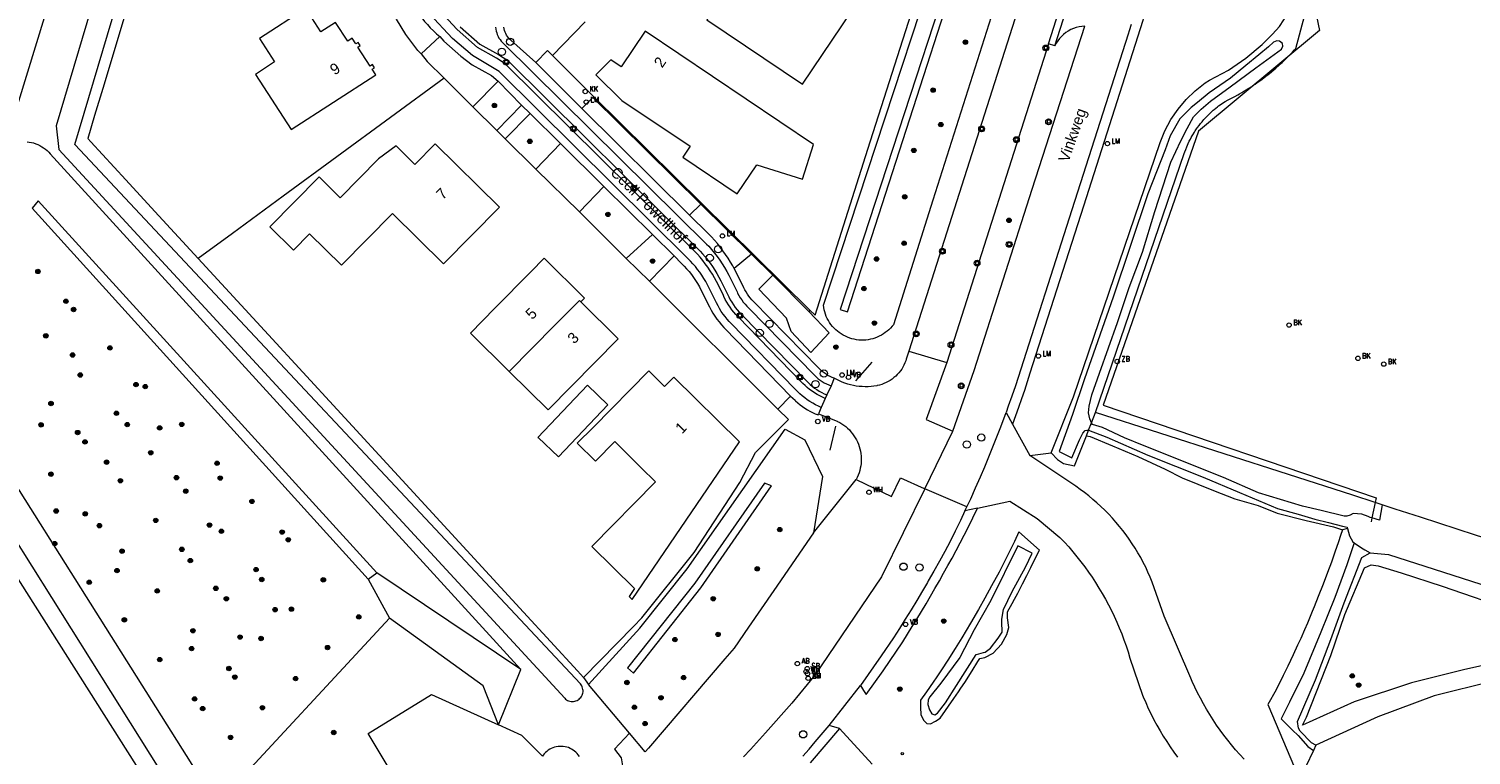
# Model space of a CAD drawing. Header units: metres. Extents: x 138165 to 154469, y 480134 to 494189.
# Tile 235 of 256: x 147400 to 147564, y 485400 to 485482. Entities that reach past the tile are written whole.
import ezdxf

# ---------------------------------------------------------------- set-up
doc = ezdxf.new("R2010")
doc.units = ezdxf.units.M
doc.header["$LTSCALE"] = 0.001
doc.header["$MEASUREMENT"] = 0
for name, color, linetype, lineweight in [('Level 5', 7, 'Continuous', 0), ('TOP-L-terrein schutting raster hek leuning', 7, 'Continuous', 0), ('TOP-L-topo objecten punt', 7, 'Continuous', 0), ('TOP-L-topo objecten vlak', 7, 'Continuous', 0), ('TOP-T-topo huisnummering naamgeving', 7, 'Continuous', 0)]:
    doc.layers.add(name, color=color, linetype=linetype, lineweight=lineweight)
doc.styles.add('Style-INTL_ISO', font='INTL_ISO.shx')
doc.styles.add('Style-STANDARD', font='STANDARD.shx')

# ---------------------------------------------------------------- blocks, each defined once
blk = doc.blocks.new('24')
at = {"layer": 'TOP-L-topo objecten punt', "color": 7, "linetype": 'Continuous', "lineweight": 0}
for radius in [0.025, 0.0182, 0.0115, 0.005]:
    blk.add_circle((0, 0), radius, dxfattribs=at)
blk = doc.blocks.new('*U13')
at = {"layer": 'Level 5', "color": 7, "linetype": 'Continuous', "lineweight": 0}
blk.add_circle((0, 0), 0.0415, dxfattribs=at)
blk = doc.blocks.new('150')
at = {"layer": 'Level 5', "color": 7, "linetype": 'Continuous', "lineweight": 0}
blk.add_blockref('*U13', (0, 0), dxfattribs=at)
blk = doc.blocks.new('39')
at = {"layer": 'TOP-L-topo objecten punt', "color": 7, "linetype": 'Continuous', "lineweight": 0}
for p, q in [((0.0175, 0.0175), (-0.0175, 0.0175)), ((-0.0175, 0.0175), (-0.0175, -0.0175)), ((0.0175, 0.0175), (0.0175, -0.0175)), ((0.0175, -0.0175), (-0.0175, -0.0175))]:
    blk.add_line(p, q, dxfattribs=at)
blk.add_circle((0, 0), 0.0332, dxfattribs=at)
blk = doc.blocks.new('72')
at = {"layer": 'TOP-L-topo objecten punt', "color": 7, "linetype": 'Continuous', "lineweight": 0}
blk.add_circle((0, 0), 0.025, dxfattribs=at)
at = {"layer": 'TOP-L-topo objecten punt', "color": 7, "linetype": 'Continuous', "lineweight": 0, "style": 'Style-STANDARD'}
blk.add_text('BK', height=0.06, dxfattribs=at).set_placement((0.0483, 0))
blk = doc.blocks.new('16')
at = {"layer": 'TOP-L-topo objecten punt', "color": 7, "linetype": 'Continuous', "lineweight": 0}
blk.add_circle((0, 0), 0.025, dxfattribs=at)
at = {"layer": 'TOP-L-topo objecten punt', "color": 7, "linetype": 'Continuous', "lineweight": 0, "style": 'Style-STANDARD'}
blk.add_text('LM', height=0.06, dxfattribs=at).set_placement((0.0483, 0))
blk = doc.blocks.new('10')
at = {"layer": 'TOP-L-topo objecten punt', "linetype": 'Continuous', "lineweight": 0}
blk.add_circle((0, 0), 0.0125, dxfattribs=at)
blk = doc.blocks.new('119')
at = {"layer": 'TOP-L-topo objecten punt', "color": 7, "linetype": 'Continuous', "lineweight": 0}
blk.add_circle((0, 0), 0.025, dxfattribs=at)
at = {"layer": 'TOP-L-topo objecten punt', "color": 7, "linetype": 'Continuous', "lineweight": 0, "style": 'Style-STANDARD'}
blk.add_text('KK', height=0.06, dxfattribs=at).set_placement((0.0483, 0))
blk = doc.blocks.new('302')
at = {"layer": 'TOP-L-topo objecten punt', "color": 7, "linetype": 'Continuous', "lineweight": 0}
blk.add_circle((0, 0), 0.025, dxfattribs=at)
at = {"layer": 'TOP-L-topo objecten punt', "color": 7, "linetype": 'Continuous', "lineweight": 0, "style": 'Style-STANDARD'}
blk.add_text('WH', height=0.06, dxfattribs=at).set_placement((0.0483, 0))
blk = doc.blocks.new('14')
at = {"layer": 'TOP-L-topo objecten punt', "color": 7, "linetype": 'Continuous', "lineweight": 0}
blk.add_circle((0, 0), 0.025, dxfattribs=at)
at = {"layer": 'TOP-L-topo objecten punt', "color": 7, "linetype": 'Continuous', "lineweight": 0, "style": 'Style-STANDARD'}
blk.add_text('VB', height=0.06, dxfattribs=at).set_placement((0.0483, 0))
blk = doc.blocks.new('11')
at = {"layer": 'TOP-L-topo objecten punt', "color": 7, "linetype": 'Continuous', "lineweight": 0}
blk.add_circle((0, 0), 0.025, dxfattribs=at)
at = {"layer": 'TOP-L-topo objecten punt', "color": 7, "linetype": 'Continuous', "lineweight": 0, "style": 'Style-STANDARD'}
blk.add_text('AB', height=0.06, dxfattribs=at).set_placement((0.0483, 0))
blk = doc.blocks.new('85')
at = {"layer": 'TOP-L-topo objecten punt', "color": 7, "linetype": 'Continuous', "lineweight": 0}
blk.add_circle((0, 0), 0.025, dxfattribs=at)
at = {"layer": 'TOP-L-topo objecten punt', "color": 7, "linetype": 'Continuous', "lineweight": 0, "style": 'Style-STANDARD'}
blk.add_text('ZB', height=0.06, dxfattribs=at).set_placement((0.0483, 0))
blk = doc.blocks.new('175')
at = {"layer": 'TOP-L-topo objecten punt', "color": 7, "linetype": 'Continuous', "lineweight": 0}
blk.add_circle((0, 0), 0.025, dxfattribs=at)
at = {"layer": 'TOP-L-topo objecten punt', "color": 7, "linetype": 'Continuous', "lineweight": 0, "style": 'Style-STANDARD'}
blk.add_text('SB', height=0.06, dxfattribs=at).set_placement((0.0483, 0))

msp = doc.modelspace()

# ---------------------------------------------------------------- linework, layer by layer
at = {"layer": 'TOP-L-terrein schutting raster hek leuning', "flags": 128}
for points in [[(147562.91, 485564.94), (147562.63, 485564.42), (147562.35, 485563.91), (147562.07, 485563.39), (147543.59, 485505.97), (147544.45, 485494.41), (147544.49, 485494.24), (147545.72, 485488.51), (147545.77, 485488.24), (147547.05, 485482.2), (147533.23, 485470.72), (147522.36, 485439.46), (147553.5, 485428.88), (147553.39, 485428.35), (147553.03, 485426.61), (147552.93, 485426.15)], [(147494.1, 485442.22), (147495.99, 485444.35)], [(147491.8, 485437.05), (147491.16, 485434.31)]]:
    msp.add_lwpolyline(points, dxfattribs=at)
at = {"layer": 'TOP-L-topo objecten vlak', "flags": 128}
for points in [[(147396.45, 485468.55), (147398.43, 485473.62), (147446.05, 485628.78)], [(147448.25, 485623.68), (147402.86, 485471.31), (147403.14, 485468.6), (147460.89, 485406.03), (147460.98, 485405.94), (147461.1, 485405.86), (147461.22, 485405.79), (147461.34, 485405.73), (147461.48, 485405.69), (147461.61, 485405.67), (147461.76, 485405.66), (147461.89, 485405.67), (147462.03, 485405.69), (147462.17, 485405.73), (147462.3, 485405.78), (147462.42, 485405.85), (147462.53, 485405.93), (147462.63, 485406.03), (147462.73, 485406.13), (147462.8, 485406.24), (147462.87, 485406.37), (147462.92, 485406.5), (147462.96, 485406.63), (147462.98, 485406.77), (147462.98, 485406.91), (147462.97, 485407.05), (147462.94, 485407.19), (147462.9, 485407.32), (147462.84, 485407.45), (147462.77, 485407.57), (147462.68, 485407.68), (147404.98, 485469.18), (147449.36, 485618.16)], [(147450.11, 485610.04), (147449.6, 485608.97), (147473.23, 485572.39), (147477.11, 485574.15), (147502.26, 485535.34), (147511.61, 485509.33), (147492.34, 485450.36), (147493.17, 485450.09), (147512.53, 485510.06), (147503.27, 485535.53), (147478.07, 485575.73), (147472.5, 485575.2), (147450.11, 485610.04)], [(147448.18, 485607.62), (147442.92, 485591.22), (147439.82, 485580.93), (147438.65, 485577.04), (147431.78, 485554.17), (147427.78, 485540.86), (147424.56, 485530.15), (147424.2, 485528.93), (147423.43, 485526.39), (147419.74, 485514.1), (147417.5, 485506.65), (147411.02, 485485.09), (147410.48, 485483.28), (147408.16, 485475.56), (147407.24, 485472.5), (147406.45, 485469.88), (147406.8, 485469.5), (147410.8, 485465.16), (147414.12, 485461.55), (147419.07, 485456.17)], [(147531.2, 485542.72), (147520.31, 485508.63), (147500.17, 485445.61)], [(147332.56, 485523.53), (147412.7, 485397.22)], [(147488.87, 485450.31), (147489.46, 485449.71), (147495.5, 485468.64), (147500.74, 485485.05), (147504.1, 485495.58), (147507.1, 485505.01), (147508.78, 485510.28)], [(147517.55, 485508.86), (147502.92, 485462.84), (147498.41, 485448.64), (147498.27, 485448.46), (147498.09, 485448.26), (147497.9, 485448.07), (147497.7, 485447.89), (147497.48, 485447.73), (147497.26, 485447.58), (147497.03, 485447.44), (147496.8, 485447.32), (147496.55, 485447.21), (147496.3, 485447.12), (147496.05, 485447.04), (147495.79, 485446.97), (147495.52, 485446.92), (147495.26, 485446.89), (147494.99, 485446.88), (147494.73, 485446.88), (147494.46, 485446.89), (147494.19, 485446.92), (147493.93, 485446.97), (147493.67, 485447.03), (147493.42, 485447.11), (147493.16, 485447.21), (147492.92, 485447.32), (147492.68, 485447.44), (147492.45, 485447.58), (147492.23, 485447.73), (147492.02, 485447.89), (147491.82, 485448.07), (147491.63, 485448.25), (147491.45, 485448.45), (147491.28, 485448.66), (147491.13, 485448.88), (147490.99, 485449.1), (147490.86, 485449.34), (147490.75, 485449.58), (147490.65, 485449.83), (147490.57, 485450.09), (147490.5, 485450.34), (147490.45, 485450.61), (147490.41, 485450.87), (147509.47, 485508.76)], [(147516.11, 485480.68), (147521.12, 485496.41)], [(147516.82, 485480.44), (147521.84, 485496.16)], [(147481.11, 485489.32), (147477.12, 485483.39), (147488.04, 485476.06), (147493.7, 485484.48), (147488.39, 485488.05), (147486.71, 485485.56), (147481.11, 485489.32)], [(147429.66, 485470.9), (147439.32, 485477.14), (147438.91, 485477.78), (147439.17, 485477.95), (147438.94, 485478.31), (147438.67, 485478.14), (147437.28, 485480.3), (147437.55, 485480.47), (147437.31, 485480.83), (147437.04, 485480.66), (147436.63, 485481.3), (147436.13, 485480.97), (147434.74, 485483.11), (147433.06, 485482.03), (147431.33, 485484.71), (147426.04, 485481.29), (147427.77, 485478.61), (147425.59, 485477.19), (147429.66, 485470.9)], [(147444.49, 485479.51), (147444.12, 485479.91), (147442.74, 485481.73), (147441.71, 485483.47), (147441.07, 485484.77)], [(147443.07, 485485.9), (147443.2, 485485.65), (147443.44, 485485.24), (147443.7, 485484.82), (147443.98, 485484.41), (147444.27, 485484.01), (147444.57, 485483.62), (147444.89, 485483.23), (147445.22, 485482.86), (147445.55, 485482.5), (147445.91, 485482.15), (147446.27, 485481.81), (147446.64, 485481.49)], [(147490.62, 485440.23), (147490.31, 485440.36), (147490, 485440.52), (147489.7, 485440.68), (147489.4, 485440.86), (147489.12, 485441.05), (147488.84, 485441.25), (147488.57, 485441.47), (147488.32, 485441.7), (147488.07, 485441.94), (147487.89, 485442.14), (147480.68, 485449.55), (147480.43, 485449.8), (147480.2, 485450.06), (147479.98, 485450.34), (147479.77, 485450.62), (147479.57, 485450.91), (147479.39, 485451.21), (147479.22, 485451.52), (147479.07, 485451.84), (147478.96, 485452.08), (147478.21, 485453.55), (147477.98, 485453.97), (147477.74, 485454.39), (147477.49, 485454.79), (147477.22, 485455.19), (147476.94, 485455.58), (147476.65, 485455.97), (147476.34, 485456.34), (147476.03, 485456.7), (147475.86, 485456.87), (147454.08, 485478.38), (147453.09, 485479.05), (147450.95, 485480.24), (147448.61, 485482.31), (147446.05, 485485.03)], [(147490.18, 485439.21), (147489.85, 485439.35), (147489.52, 485439.51), (147489.2, 485439.69), (147488.88, 485439.88), (147488.58, 485440.08), (147488.28, 485440.29), (147487.99, 485440.52), (147487.71, 485440.76), (147487.45, 485441.02), (147487.19, 485441.28), (147479.85, 485448.81), (147479.67, 485449), (147479.43, 485449.27), (147479.19, 485449.56), (147478.97, 485449.85), (147478.76, 485450.16), (147478.57, 485450.47), (147478.39, 485450.79), (147478.22, 485451.12), (147477.26, 485453.02), (147477.18, 485453.19), (147476.98, 485453.56), (147476.77, 485453.92), (147476.55, 485454.27), (147476.31, 485454.62), (147476.06, 485454.95), (147475.8, 485455.28), (147475.53, 485455.59), (147475.24, 485455.9), (147474.94, 485456.19), (147453.41, 485477.52), (147450.37, 485479.32), (147448.1, 485481.29), (147445.44, 485484.08)], [(147463.22, 485483.18), (147459.51, 485479.34)], [(147525.55, 485482.86), (147525.32, 485482.16), (147525.19, 485481.76), (147518.76, 485461.72), (147512.33, 485441.66), (147511.93, 485440.49), (147511.52, 485439.33), (147511.29, 485438.61)], [(147527.09, 485484.12), (147527, 485483.84), (147526.86, 485483.34), (147520.09, 485462.14), (147513.98, 485443.11), (147513.35, 485441.15), (147513.02, 485440.17), (147512.68, 485439.19), (147512.01, 485437.3)], [(147516.42, 485434.01), (147518.96, 485440.4), (147528.86, 485469.42), (147529.4, 485470.76), (147530.08, 485472.03), (147530.89, 485473.22), (147531.82, 485474.32), (147532.86, 485475.32), (147534, 485476.21), (147534.5, 485476.54), (147536.64, 485477.68), (147538.64, 485479.03), (147540.49, 485480.59), (147541.69, 485481.79), (147542.47, 485482.66), (147542.97, 485483.41), (147543.42, 485484.04), (147543.92, 485484.45), (147544.59, 485484.41), (147545.09, 485484.16), (147545.32, 485483.83)], [(147521.48, 485438.61), (147531.61, 485468.18), (147531.67, 485468.35), (147531.77, 485468.62), (147531.88, 485468.91), (147531.97, 485469.11), (147532.05, 485469.29), (147532.18, 485469.56), (147532.3, 485469.78), (147532.41, 485469.98), (147532.5, 485470.16), (147532.58, 485470.29), (147532.78, 485470.61), (147532.86, 485470.75), (147533.01, 485470.96), (147533.13, 485471.12), (147533.29, 485471.34), (147533.47, 485471.58), (147533.64, 485471.79), (147533.73, 485471.9), (147533.85, 485472.03), (147534.05, 485472.26), (147534.21, 485472.42), (147534.4, 485472.61), (147534.57, 485472.78), (147534.76, 485472.95), (147534.92, 485473.09), (147535.03, 485473.19), (147535.19, 485473.32), (147535.38, 485473.48), (147535.52, 485473.58), (147535.71, 485473.72), (147535.86, 485473.83), (147536.27, 485474.1), (147536.61, 485474.27), (147536.92, 485474.42), (147537.24, 485474.59), (147537.38, 485474.67), (147537.7, 485474.85), (147537.92, 485474.97), (147538.18, 485475.12), (147538.42, 485475.26), (147538.67, 485475.42), (147538.96, 485475.6), (147539.3, 485475.82), (147539.55, 485475.98), (147539.68, 485476.08), (147539.88, 485476.21), (147540.35, 485476.54), (147540.67, 485476.79), (147540.92, 485476.97), (147541.13, 485477.14), (147541.32, 485477.29), (147541.57, 485477.49), (147541.84, 485477.72), (147542.06, 485477.91), (147542.4, 485478.21), (147542.59, 485478.38), (147542.77, 485478.54), (147543.15, 485478.91), (147543.44, 485479.19), (147543.44, 485479.2), (147543.65, 485479.41), (147543.94, 485479.71), (147544.18, 485479.97), (147544.34, 485480.14), (147545.32, 485483.83)], [(147446.64, 485481.49), (147444.49, 485479.51)], [(147446.64, 485481.49), (147447.11, 485480.99), (147449.03, 485479.27), (147450.31, 485478.29), (147452.54, 485477.04), (147453.28, 485476.41)], [(147448.96, 485482.62), (147451.19, 485480.62), (147453.33, 485479.46), (147454.39, 485478.76), (147476.35, 485457.01), (147476.62, 485456.72), (147476.92, 485456.37), (147477.21, 485456.01), (147477.49, 485455.64), (147477.76, 485455.26), (147478.02, 485454.87), (147478.26, 485454.47), (147478.49, 485454.06), (147478.7, 485453.65), (147479.56, 485451.95), (147479.63, 485451.81), (147479.79, 485451.49), (147479.97, 485451.19), (147480.16, 485450.89), (147480.36, 485450.6), (147480.58, 485450.33), (147480.8, 485450.06), (147481.05, 485449.8), (147488.59, 485442.11), (147488.66, 485442.04), (147488.89, 485441.82), (147489.14, 485441.61), (147489.4, 485441.41), (147489.67, 485441.23), (147489.95, 485441.06), (147490.23, 485440.9), (147490.52, 485440.76), (147490.82, 485440.63)], [(147453.01, 485482.56), (147453.03, 485482.34), (147453.07, 485482.13), (147453.13, 485481.92), (147453.2, 485481.72), (147453.29, 485481.52), (147453.39, 485481.33), (147453.51, 485481.15), (147453.64, 485480.97), (147453.78, 485480.81), (147453.94, 485480.66), (147477.08, 485457.84), (147477.33, 485457.58), (147477.66, 485457.2), (147477.98, 485456.81), (147478.29, 485456.41), (147478.58, 485456), (147478.86, 485455.58), (147479.13, 485455.15), (147479.38, 485454.72), (147479.62, 485454.27), (147480.57, 485452.38), (147480.63, 485452.24), (147480.77, 485451.97), (147480.93, 485451.71), (147481.09, 485451.46), (147481.27, 485451.22), (147481.47, 485450.98), (147481.67, 485450.76), (147481.89, 485450.54), (147489.42, 485442.84), (147489.62, 485442.65), (147489.83, 485442.47), (147490.05, 485442.3), (147490.29, 485442.15), (147490.52, 485442.01), (147490.77, 485441.88), (147491.03, 485441.77), (147491.29, 485441.67)], [(147457.59, 485478.55), (147454.74, 485481.07), (147454.6, 485481.2), (147454.47, 485481.35), (147454.36, 485481.5), (147454.25, 485481.66), (147454.16, 485481.83), (147454.09, 485482), (147454.03, 485482.18), (147453.98, 485482.37), (147453.96, 485482.56)], [(147467.34, 485478.05), (147466.16, 485478.84), (147464.46, 485477.12), (147467.41, 485474.21), (147475.2, 485468.98), (147474.36, 485467.73), (147480.58, 485463.56), (147482.82, 485466.88), (147488.02, 485465.22), (147489.29, 485469.19), (147470.07, 485482.11), (147467.34, 485478.05)], [(147505.19, 485436.51), (147507.61, 485443.43), (147514.25, 485464.08), (147520.25, 485482.68)], [(147520.25, 485482.68), (147519.92, 485482.66), (147519.59, 485482.6), (147519.27, 485482.53), (147518.96, 485482.42), (147518.65, 485482.29), (147518.36, 485482.13), (147518.09, 485481.95), (147517.83, 485481.74), (147517.58, 485481.52), (147517.36, 485481.27), (147517.16, 485481.01), (147516.98, 485480.73), (147516.82, 485480.44)], [(147457.59, 485478.55), (147458.92, 485479.92), (147459.51, 485479.34)], [(147516.11, 485480.68), (147504.5, 485444.31)], [(147516.82, 485480.44), (147516.11, 485480.68)], [(147521.01, 485437.44), (147520.81, 485437.89), (147520.69, 485438.6), (147520.74, 485439.33), (147521.07, 485440.64), (147521.91, 485443.11), (147524, 485448.88), (147525.3, 485452.88), (147526.83, 485456.91), (147528.24, 485461.53), (147530.08, 485467.18), (147531.21, 485469.59), (147531.94, 485471), (147532.67, 485472.34), (147533.55, 485473.21), (147534.58, 485474.14), (147536.83, 485475.75), (147539.76, 485477.92), (147542.71, 485480.06), (147542.86, 485480.41), (147542.81, 485480.71), (147542.48, 485480.96), (147542.15, 485481), (147541.8, 485480.85), (147541.21, 485480.32), (147540.1, 485479.4), (147538.62, 485478.18), (147536.88, 485476.75), (147534.44, 485475.07), (147533.1, 485473.97), (147532.41, 485473.39), (147531.09, 485472.1), (147529.99, 485470.16), (147529.43, 485468.58), (147527.45, 485463.55), (147523.47, 485451.78), (147520.23, 485442.47), (147518.86, 485438.41), (147517.31, 485434.18), (147518.77, 485433.45), (147519.65, 485435.52), (147520.04, 485436.26), (147520.29, 485436.57), (147520.47, 485436.62), (147520.69, 485436.62)], [(147444.49, 485479.51), (147445.21, 485478.66), (147447.13, 485476.75)], [(147462.85, 485473.28), (147457.59, 485478.55)], [(147459.51, 485479.34), (147464.19, 485474.66)], [(147447.13, 485476.75), (147428.77, 485463.29), (147422.97, 485459.03), (147419.07, 485456.17)], [(147447.13, 485476.75), (147450.41, 485473.47)], [(147450.41, 485473.47), (147453.28, 485476.41)], [(147453.28, 485476.41), (147455.96, 485473.68)], [(147464.19, 485474.66), (147464.11, 485474.55)], [(147464.19, 485474.66), (147488.87, 485450.31)], [(147453.16, 485470.78), (147450.41, 485473.47)], [(147455.96, 485473.68), (147453.16, 485470.78)], [(147455.96, 485473.68), (147456.96, 485472.71)], [(147464.11, 485474.55), (147462.85, 485473.28)], [(147475.12, 485461.13), (147462.85, 485473.28)], [(147476.41, 485462.39), (147464.11, 485474.55)], [(147454.11, 485469.83), (147456.96, 485472.71)], [(147456.96, 485472.71), (147460.41, 485469.31)], [(147453.16, 485470.78), (147454.11, 485469.83)], [(147457.59, 485466.38), (147454.11, 485469.83)], [(147421.22, 485393.94), (147381.96, 485456.15), (147396.45, 485468.55)], [(147399.52, 485469.51), (147399.78, 485469.47), (147400.03, 485469.42), (147400.27, 485469.36), (147400.51, 485469.28), (147400.75, 485469.18), (147400.98, 485469.07), (147401.2, 485468.94), (147401.42, 485468.81), (147401.62, 485468.65), (147401.81, 485468.49), (147402, 485468.31), (147402.17, 485468.12), (147402.17, 485468.12), (147455.88, 485409.3)], [(147435.27, 485463.11), (147432.85, 485465.5), (147427.23, 485459.81), (147429.94, 485457.14), (147431.77, 485458.99), (147435.4, 485455.41), (147441.23, 485461.32), (147447.07, 485455.56), (147453.46, 485462.04), (147446.12, 485469.28), (147443.79, 485466.91), (147441.66, 485469.02), (147439.64, 485467.54), (147435.27, 485463.11)], [(147460.41, 485469.31), (147457.59, 485466.38)], [(147460.41, 485469.31), (147465.36, 485464.41)], [(147457.59, 485466.38), (147462.56, 485461.52)], [(147462.56, 485461.52), (147465.36, 485464.41)], [(147465.36, 485464.41), (147470.91, 485458.92)], [(147439.45, 485420.34), (147400.78, 485462.77), (147400.11, 485461.93), (147438.45, 485419.62)], [(147467.9, 485456.17), (147462.56, 485461.52)], [(147475.12, 485461.13), (147476.41, 485462.39)], [(147476.41, 485462.39), (147482.21, 485456.67)], [(147418.26, 485388.64), (147418.21, 485389.17), (147418.13, 485389.7), (147418.04, 485390.23), (147417.94, 485390.75), (147417.82, 485391.28), (147417.68, 485391.79), (147417.53, 485392.31), (147417.36, 485392.82), (147417.18, 485393.32), (147416.98, 485393.82), (147416.77, 485394.31), (147416.54, 485394.8), (147416.3, 485395.28), (147416.05, 485395.75), (147415.84, 485396.1), (147375.39, 485460.42)], [(147480.23, 485455.04), (147480.07, 485455.34), (147479.81, 485455.78), (147479.54, 485456.22), (147479.25, 485456.65), (147478.95, 485457.07), (147478.64, 485457.48), (147478.32, 485457.88), (147477.98, 485458.27), (147477.63, 485458.65), (147477.27, 485459.02), (147475.12, 485461.13)], [(147467.9, 485456.17), (147470.91, 485458.92)], [(147470.91, 485458.92), (147473.38, 485456.48)], [(147482.21, 485456.67), (147480.23, 485455.04)], [(147484.63, 485454.28), (147482.21, 485456.67)], [(147419.07, 485456.17), (147427.08, 485447.47), (147434.91, 485438.97), (147442.33, 485430.9), (147449.71, 485422.89), (147456.19, 485415.84), (147462.35, 485409.15), (147463.05, 485408.39)], [(147462.73, 485451.24), (147463.15, 485451.66), (147458.54, 485456.21), (147457.01, 485454.66), (147452.92, 485450.51), (147450.12, 485447.68), (147454.56, 485443.3)], [(147470.56, 485453.62), (147467.9, 485456.17)], [(147473.38, 485456.48), (147470.56, 485453.62)], [(147473.38, 485456.48), (147474.23, 485455.62), (147474.53, 485455.32), (147474.81, 485455.01), (147475.09, 485454.69), (147475.35, 485454.36), (147475.6, 485454.02), (147475.83, 485453.67), (147476.05, 485453.32), (147476.26, 485452.95), (147476.39, 485452.7), (147477.41, 485450.67), (147477.61, 485450.31), (147477.81, 485449.96), (147478.03, 485449.61), (147478.26, 485449.28), (147478.51, 485448.95), (147478.77, 485448.64), (147479.04, 485448.33), (147479.2, 485448.16), (147486.67, 485440.5)], [(147491.65, 485442.53), (147491.42, 485442.62), (147491.18, 485442.73), (147490.94, 485442.86), (147490.72, 485442.99), (147490.5, 485443.15), (147490.29, 485443.31), (147490.1, 485443.48), (147489.91, 485443.67), (147482.45, 485451.3), (147482.26, 485451.48), (147482.07, 485451.69), (147481.9, 485451.91), (147481.74, 485452.13), (147481.59, 485452.37), (147481.45, 485452.61), (147481.33, 485452.86), (147481.23, 485453.12), (147480.23, 485455.04)], [(147470.56, 485453.62), (147485.22, 485439)], [(147488.75, 485450.15), (147491.06, 485447.71), (147488.99, 485445.46), (147486.74, 485447.85), (147486.2, 485449.39), (147483.05, 485452.69), (147484.63, 485454.28)], [(147484.63, 485454.28), (147488.75, 485450.15)], [(147462.73, 485451.24), (147462.56, 485451.41), (147460.41, 485449.23), (147459.76, 485448.57), (147454.56, 485443.3)], [(147454.56, 485443.3), (147459, 485438.91), (147467, 485447.02), (147462.73, 485451.24)], [(147488.87, 485450.31), (147488.75, 485450.15)], [(147500.17, 485445.61), (147499.88, 485444.71), (147499.82, 485444.52), (147499.72, 485444.28), (147499.61, 485444.04), (147499.49, 485443.8), (147499.35, 485443.58), (147499.2, 485443.36), (147499.03, 485443.15), (147498.85, 485442.96), (147498.67, 485442.77), (147498.46, 485442.6), (147498.26, 485442.44), (147498.04, 485442.29), (147497.81, 485442.15), (147497.57, 485442.03), (147497.33, 485441.92), (147497.08, 485441.83), (147496.83, 485441.76), (147496.57, 485441.7), (147496.51, 485441.68), (147496.18, 485441.63), (147495.85, 485441.59), (147495.51, 485441.57), (147495.17, 485441.57), (147494.84, 485441.58), (147494.5, 485441.6), (147494.17, 485441.64), (147493.84, 485441.7), (147493.51, 485441.77), (147493.19, 485441.86), (147492.87, 485441.97), (147492.55, 485442.09), (147492.25, 485442.22), (147491.95, 485442.37), (147491.65, 485442.53)], [(147500.17, 485445.61), (147504.5, 485444.31)], [(147469.63, 485432.33), (147471.25, 485430.73), (147463.98, 485423.36), (147468.86, 485418.54), (147468.25, 485417.64), (147468.6, 485417.29), (147474.77, 485426.35), (147480.84, 485435.27), (147473.33, 485442.67), (147472.28, 485441.6), (147470.48, 485443.38), (147464.12, 485436.93), (147462.33, 485435.12), (147464.4, 485433.08), (147466.61, 485435.31), (147469.63, 485432.33)], [(147504.5, 485444.31), (147502.15, 485437.82), (147505.19, 485436.51)], [(147457.86, 485435.76), (147460.17, 485433.57), (147465.82, 485439.51), (147463.49, 485441.73), (147457.83, 485435.79), (147457.86, 485435.76)], [(147491.65, 485442.53), (147491.29, 485441.67)], [(147485.22, 485439), (147486.67, 485440.5)], [(147486.67, 485440.5), (147487.18, 485440.03), (147487.25, 485439.96), (147487.5, 485439.73), (147487.76, 485439.51), (147488.02, 485439.3), (147488.3, 485439.11), (147488.59, 485438.93), (147488.88, 485438.76), (147489.19, 485438.61), (147489.49, 485438.47), (147489.81, 485438.34), (147489.87, 485438.46)], [(147490.62, 485440.23), (147490.18, 485439.21)], [(147490.82, 485440.63), (147490.62, 485440.23)], [(147491.29, 485441.67), (147490.82, 485440.63)], [(147463.05, 485408.39), (147468.73, 485414.22), (147469.7, 485415.22), (147475.66, 485422.66), (147480.87, 485430.64), (147482.66, 485434.08), (147486.42, 485437.83), (147485.22, 485439)], [(147490.18, 485439.21), (147489.87, 485438.46)], [(147489.87, 485438.46), (147491.97, 485437.64), (147492.03, 485437.6), (147492.28, 485437.47), (147492.52, 485437.33), (147492.75, 485437.17), (147492.97, 485437.01), (147493.18, 485436.82), (147493.38, 485436.63), (147493.56, 485436.42), (147493.74, 485436.21), (147493.9, 485435.98), (147494.05, 485435.75), (147494.19, 485435.51), (147494.31, 485435.26), (147494.42, 485435), (147494.51, 485434.74), (147494.58, 485434.47), (147494.65, 485434.2), (147494.69, 485433.93), (147494.72, 485433.65), (147494.74, 485433.37), (147494.73, 485433.09), (147494.72, 485432.82), (147494.68, 485432.54), (147494.63, 485432.27), (147494.57, 485432), (147494.49, 485431.73), (147494.39, 485431.47), (147494.28, 485431.22), (147494.15, 485430.97)], [(147506.79, 485427.86), (147507.23, 485428.78), (147507.79, 485430.02), (147508.34, 485431.27), (147508.83, 485432.41), (147509.3, 485433.55), (147509.77, 485434.7), (147510.23, 485435.85), (147510.67, 485437), (147511.29, 485438.61)], [(147511.29, 485438.61), (147512.01, 485437.3)], [(147521.01, 485437.44), (147521.48, 485438.61)], [(147554.2, 485428.09), (147553.39, 485428.35), (147550.86, 485429.18), (147521.48, 485438.61)], [(147512.01, 485437.3), (147513.98, 485433.73)], [(147520.69, 485436.62), (147521.01, 485437.44)], [(147554.2, 485428.09), (147553.87, 485426.35), (147553.03, 485426.61), (147552.84, 485426.66), (147552.58, 485426.78), (147551.87, 485427.02), (147550.88, 485427.09), (147550.55, 485426.93), (147550.14, 485426.79), (147549.87, 485426.82), (147547.23, 485427.43), (147545.11, 485427.95), (147540.06, 485429.46), (147536.1, 485431.2), (147527.03, 485434.84), (147524.78, 485435.74), (147522.29, 485436.93), (147521.14, 485437.25), (147521.01, 485437.44)], [(147463.61, 485407.62), (147469.48, 485414.01), (147474.85, 485420.79), (147486.05, 485436.73), (147488.3, 485435.51), (147490.3, 485431.31), (147489.27, 485424.9)], [(147502, 485429.9), (147505.19, 485436.51)], [(147516.42, 485434.01), (147517.15, 485433.27), (147517.83, 485432.8), (147519.07, 485432.56), (147520.43, 485435.97)], [(147520.43, 485435.97), (147520.69, 485436.62)], [(147520.43, 485435.97), (147520.87, 485435.87), (147523.42, 485434.83), (147526.32, 485433.59), (147529.43, 485432.17), (147531.36, 485431.16), (147534.94, 485429.72), (147537.39, 485428.79), (147540.05, 485428.02), (147542.21, 485427.14), (147545.5, 485426.29), (147548.62, 485425.57), (147549.19, 485425.39), (147549.65, 485425.24)], [(147520.69, 485436.62), (147522.76, 485435.82), (147527.43, 485433.74), (147533.75, 485431.26), (147537.92, 485429.51), (147542.26, 485427.67), (147544.59, 485427.03), (147546.51, 485426.47), (147548.05, 485426.07), (147549.65, 485425.66), (147550.2, 485425.55), (147550.24, 485425.41)], [(147513.98, 485433.73), (147516.42, 485434.01)], [(147538.43, 485399.1), (147537.94, 485399.63), (147537.47, 485400.16), (147537.01, 485400.71), (147536.56, 485401.26), (147536.13, 485401.83), (147535.7, 485402.4), (147535.29, 485402.98), (147534.9, 485403.58), (147534.51, 485404.18), (147534.14, 485404.79), (147533.79, 485405.41), (147533.45, 485406.03), (147533.12, 485406.67), (147532.8, 485407.31), (147532.51, 485407.96), (147532.35, 485408.31), (147529.3, 485415.39), (147527.94, 485419.28), (147527.71, 485419.85), (147527.46, 485420.42), (147527.2, 485420.98), (147526.92, 485421.53), (147526.63, 485422.07), (147526.32, 485422.61), (147526, 485423.14), (147525.67, 485423.66), (147525.32, 485424.17), (147524.96, 485424.67), (147524.59, 485425.16), (147524.2, 485425.64), (147523.81, 485426.11), (147523.4, 485426.58), (147522.98, 485427.03), (147522.54, 485427.47), (147522.1, 485427.89), (147521.64, 485428.31), (147521.18, 485428.71), (147520.7, 485429.11), (147520.21, 485429.49), (147519.72, 485429.85), (147519.22, 485430.21), (147513.98, 485433.73)], [(147468.05, 485409.49), (147468.73, 485408.89), (147476.44, 485418.64), (147484.5, 485430.27), (147483.68, 485430.58), (147475.74, 485419.16), (147468.05, 485409.49)], [(147489.27, 485424.9), (147494.15, 485430.97)], [(147494.15, 485430.97), (147498.2, 485429.06), (147499.21, 485431.19), (147501.92, 485429.94), (147502, 485429.9)], [(147502, 485429.9), (147497.04, 485419.89), (147489.43, 485408.67), (147486.81, 485405.47), (147483.79, 485402.1), (147482.1, 485400.18), (147481.3, 485399.35)], [(147506.79, 485427.86), (147502, 485429.9)], [(147508.02, 485427.72), (147511.7, 485428.51), (147514.8, 485426.52), (147517.41, 485424.36), (147517.42, 485424.36), (147517.92, 485423.83), (147518.41, 485423.29), (147518.88, 485422.73), (147519.35, 485422.17), (147519.8, 485421.6), (147520.24, 485421.02), (147520.67, 485420.43), (147521.08, 485419.83), (147521.48, 485419.22), (147521.87, 485418.6), (147522.24, 485417.97), (147522.6, 485417.34), (147522.95, 485416.7), (147523.28, 485416.05), (147523.6, 485415.39), (147523.9, 485414.73), (147524.19, 485414.06), (147524.46, 485413.38), (147524.72, 485412.7), (147524.96, 485412.01), (147525.19, 485411.32), (147525.4, 485410.62), (147526.84, 485406.39), (147526.91, 485406.2), (147527.2, 485405.54), (147527.5, 485404.88), (147527.81, 485404.23), (147528.14, 485403.59), (147528.48, 485402.95), (147528.84, 485402.33), (147529.21, 485401.71), (147529.6, 485401.1), (147529.99, 485400.49), (147530.4, 485399.9), (147530.83, 485399.32)], [(147494.65, 485407.48), (147495.01, 485406.91), (147495.29, 485406.47), (147497.23, 485409.18), (147499.48, 485412.48), (147500.02, 485413.34), (147500.55, 485414.2), (147501.08, 485415.06), (147501.61, 485415.92), (147502.13, 485416.79), (147502.64, 485417.66), (147503.15, 485418.54), (147503.65, 485419.42), (147504.14, 485420.3), (147504.62, 485421.16), (147505.1, 485422.02), (147505.57, 485422.88), (147506.03, 485423.75), (147506.48, 485424.62), (147506.93, 485425.5), (147508.02, 485427.72)], [(147506.57, 485427.4), (147506.06, 485426.31), (147505.45, 485425.08), (147504.87, 485423.93), (147504.27, 485422.79), (147503.65, 485421.66), (147503.02, 485420.53), (147502.39, 485419.41), (147502.29, 485419.25), (147501.74, 485418.29), (147501.08, 485417.19), (147500.42, 485416.12), (147499.76, 485415.05), (147499.09, 485413.99), (147498.4, 485412.94), (147497.01, 485410.86), (147494.65, 485407.48)], [(147506.57, 485427.4), (147506.79, 485427.86)], [(147508.02, 485427.72), (147506.57, 485427.4)], [(147651.12, 485402.93), (147634.13, 485405.39), (147617.34, 485409.68), (147595.39, 485414.92), (147593.92, 485415.36), (147592.75, 485415.72), (147591.08, 485416.24), (147588.63, 485417.01), (147586.58, 485417.66), (147584.97, 485418.19), (147584.18, 485418.45), (147582.89, 485418.87), (147581.29, 485419.41), (147578.14, 485420.4), (147574.98, 485421.4), (147572.55, 485422.17), (147572.02, 485422.34), (147567.46, 485423.8), (147564.84, 485424.64), (147562.76, 485425.31), (147558.57, 485426.67), (147555.66, 485427.61), (147554.2, 485428.09)], [(147549.65, 485425.24), (147549.43, 485424.6), (147549.19, 485423.88), (147548.78, 485422.69), (147548.39, 485421.56), (147547.95, 485420.37), (147547.44, 485419.03), (147546.9, 485417.65), (147546.43, 485416.46), (147546.2, 485415.92), (147545.97, 485415.36), (147545.65, 485414.61), (147545.31, 485413.82), (147544.89, 485412.86), (147544.54, 485412.08), (147544.04, 485410.99), (147543.42, 485409.68), (147542.91, 485408.62), (147542.1, 485406.98), (147541.15, 485405.31), (147544.62, 485397.16), (147551.39, 485388.27), (147552.29, 485388.38)], [(147550.24, 485425.41), (147549.65, 485425.24)], [(147550.24, 485425.41), (147550.48, 485424.54), (147550.83, 485423.88), (147550.98, 485423.77)], [(147489.27, 485424.9), (147484.74, 485418.31), (147481.87, 485414.14), (147480.23, 485411.76), (147479.18, 485410.54), (147470.44, 485400.36), (147470.08, 485399.94), (147468.28, 485402.07)], [(147501.87, 485403.51), (147502.22, 485403.17), (147502.64, 485403.13), (147503.21, 485403.42), (147503.74, 485403.78), (147505.32, 485406.02), (147505.82, 485406.76), (147506.1, 485407.18), (147506.54, 485407.84), (147507.4, 485409.17), (147508.06, 485410.21), (147508.27, 485410.55), (147508.86, 485410.69), (147509.79, 485411.19), (147510.74, 485412.22), (147511.36, 485413.32), (147511.59, 485414.12), (147511.41, 485415.19), (147511.42, 485415.89), (147511.96, 485416.85), (147512.21, 485417.33), (147512.59, 485418.02), (147513.15, 485419.09), (147513.63, 485420.02), (147514.1, 485420.96), (147514.48, 485421.73), (147515.07, 485422.94), (147512.73, 485425.03), (147512.21, 485423.92), (147511.35, 485422.17), (147510.46, 485420.43), (147509.62, 485418.85), (147508.85, 485417.45), (147508.12, 485416.14), (147507.21, 485414.59), (147506.21, 485412.93), (147505.45, 485411.7), (147504.61, 485410.39), (147503.9, 485409.29), (147503.36, 485408.48), (147502.94, 485407.86), (147502.19, 485406.78), (147501.51, 485405.82), (147501.48, 485405.03), (147501.55, 485404.16), (147501.87, 485403.51)], [(147550.98, 485423.77), (147550.17, 485421.27), (147548.8, 485417.51), (147547.19, 485413.56), (147545.25, 485408.9), (147543.6, 485405.58), (147542.67, 485403.67), (147543.95, 485402.4), (147544.61, 485401.8), (147545.7, 485400.54), (147546.35, 485400.09)], [(147550.98, 485423.77), (147551.83, 485423.18), (147552.2, 485422.97), (147552.84, 485422.61)], [(147514.25, 485422.57), (147512.62, 485423.4), (147509.53, 485417.17), (147507.64, 485413.83), (147505.99, 485410.67), (147503.83, 485407.75), (147502.55, 485406.19), (147502.36, 485405.84), (147502.34, 485405.34), (147502.52, 485404.73), (147502.81, 485404.26), (147503.13, 485404.15), (147503.44, 485404.35), (147504.34, 485405.53), (147505.61, 485407.48), (147507.84, 485411.01), (147508.17, 485411.12), (147508.7, 485411.25), (147508.89, 485411.29), (147509.49, 485411.74), (147510.36, 485412.87), (147510.81, 485413.56), (147510.78, 485414.75), (147510.77, 485415.05), (147510.96, 485416.16), (147511.98, 485418.2), (147513.48, 485421), (147514.25, 485422.57)], [(147546.63, 485400.67), (147546.13, 485400.94), (147544.85, 485402.28), (147544.65, 485402.63), (147544.52, 485403.39), (147546.58, 485408.15), (147548.33, 485412.72), (147549.84, 485416.91), (147551.86, 485422.1), (147552.84, 485422.61)], [(147552.84, 485422.61), (147554.91, 485422.44), (147583.21, 485413.33), (147582.31, 485409.58), (147575.18, 485409.46), (147566.85, 485407.99), (147560.14, 485406.32), (147553.7, 485403.9), (147546.63, 485400.67)], [(147438.45, 485419.62), (147439.45, 485420.34)], [(147455.88, 485409.3), (147439.45, 485420.34)], [(147576.05, 485411.53), (147571.24, 485410.97), (147563.61, 485409.32), (147557.53, 485407.8), (147550.98, 485405.61), (147545.1, 485402.97), (147545.57, 485403.88), (147548.33, 485410.93), (147549.93, 485415.6), (147552.16, 485420.92), (147552.95, 485421.26), (147553.74, 485421.15), (147556.37, 485420.35), (147561.04, 485418.82), (147569.21, 485416.02), (147575.2, 485414.28), (147578.64, 485413.34), (147580.76, 485412.67), (147581.09, 485412.4), (147581.16, 485412.05), (147580.19, 485411.98), (147576.05, 485411.53)], [(147438.45, 485419.62), (147440.9, 485415.15)], [(147440.9, 485415.15), (147421.22, 485393.94)], [(147453.32, 485403.01), (147451.6, 485407.47), (147440.9, 485415.15)], [(147453.32, 485403.01), (147455.88, 485409.3)], [(147463.05, 485408.39), (147463.61, 485407.62)], [(147468.28, 485402.07), (147463.61, 485407.62)], [(147491.08, 485402.94), (147494.65, 485407.48)], [(147423.84, 485392.86), (147430.71, 485397.05), (147434.39, 485392.92), (147441.08, 485397.66), (147438.47, 485402.03), (147445.69, 485406.46), (147453.32, 485403.01)], [(147458.35, 485399.44), (147456, 485401.8), (147453.32, 485403.01)], [(147488.08, 485399.42), (147488.79, 485400.23), (147489.49, 485401.06), (147491.08, 485402.94)], [(147492.25, 485402.6), (147488.92, 485398.67)], [(147492.25, 485402.6), (147491.08, 485402.94)], [(147495.99, 485398.51), (147492.25, 485402.6)], [(147468.28, 485402.07), (147466.56, 485400.23), (147467.32, 485399.24), (147467.52, 485398.1), (147467.19, 485396.8), (147466.75, 485396.35), (147466.14, 485395.73), (147465.33, 485394.93), (147464.77, 485394.38), (147464.05, 485393.69), (147463.26, 485392.93), (147462.38, 485392.1), (147461.77, 485391.53), (147461.33, 485391.13), (147460.61, 485390.48), (147460.03, 485389.95), (147459.14, 485389.17), (147458.37, 485388.49), (147457.4, 485387.66), (147456.43, 485386.84), (147454.95, 485385.61), (147453.53, 485384.47), (147437.11, 485372.7)], [(147462.56, 485399.41), (147462.44, 485399.58), (147462.31, 485399.73), (147462.17, 485399.87), (147462.02, 485400), (147461.85, 485400.12), (147461.68, 485400.23), (147461.5, 485400.32), (147461.32, 485400.4), (147461.12, 485400.46), (147460.93, 485400.5), (147460.73, 485400.53), (147460.53, 485400.55), (147460.33, 485400.55), (147460.13, 485400.53), (147459.93, 485400.5), (147459.73, 485400.45), (147459.54, 485400.39), (147459.36, 485400.31), (147459.18, 485400.21), (147459.01, 485400.11), (147458.85, 485399.98), (147458.7, 485399.85), (147458.56, 485399.71), (147458.43, 485399.55), (147458.35, 485399.44)], [(147546.63, 485400.67), (147546.35, 485400.09)], [(147546.35, 485400.09), (147545.46, 485398.24), (147551.79, 485390.22), (147553.68, 485389.64)]]:
    msp.add_lwpolyline(points, dxfattribs=at)

# ---------------------------------------------------------------- block references
at = {"layer": 'TOP-L-topo objecten punt', "xscale": 10, "yscale": 10, "zscale": 10}
for name, p in [('150', (147454.66, 485480.91)), ('150', (147453.72, 485479.76)), ('24', (147506.63, 485480.86)), ('39', (147515.8, 485480.2)), ('39', (147454.21, 485478.59)), ('119', (147463.24, 485475.23)), ('16', (147463.35, 485474.03)), ('24', (147502.94, 485475.39)), ('24', (147452.87, 485473.64)), ('39', (147461.9, 485470.99)), ('24', (147503.82, 485471.46)), ('39', (147516.12, 485471.78)), ('24', (147456.91, 485469.55)), ('39', (147508.47, 485470.96)), ('39', (147512.44, 485469.74)), ('16', (147522.83, 485469.29)), ('24', (147500.74, 485468.52)), ('39', (147468.79, 485464.19)), ('24', (147499.7, 485463.22)), ('24', (147465.82, 485461.22)), ('24', (147511.6, 485460.54)), ('16', (147478.89, 485458.76)), ('24', (147499.63, 485457.93)), ('39', (147475.46, 485457.58)), ('150', (147477.44, 485456.25)), ('150', (147478.4, 485457.25)), ('39', (147504, 485457.01)), ('39', (147511.62, 485457.8)), ('24', (147400.76, 485454.71)), ('24', (147470.92, 485455.89)), ('24', (147496.48, 485456.13)), ('39', (147507.95, 485455.65)), ('24', (147403.96, 485451.31)), ('24', (147495.04, 485452.75)), ('24', (147404.84, 485450.37)), ('39', (147480.88, 485449.67)), ('150', (147484.26, 485448.74)), ('24', (147496.24, 485448.82)), ('72', (147543.57, 485448.6)), ('24', (147401.67, 485447.37)), ('150', (147483.15, 485447.7)), ('39', (147501.02, 485447.59)), ('39', (147504.98, 485446.35)), ('24', (147404.72, 485445.18)), ('24', (147408.98, 485445.99)), ('24', (147491.85, 485446.09)), ('16', (147514.96, 485445.06)), ('85', (147523.95, 485444.44)), ('72', (147551.42, 485444.8)), ('150', (147490.48, 485443.07)), ('16', (147492.55, 485442.9)), ('72', (147554.37, 485444.14)), ('24', (147405.6, 485442.9)), ('24', (147411.96, 485441.81)), ('24', (147413.02, 485441.58)), ('39', (147487.73, 485442.64)), ('150', (147489.51, 485441.86)), ('14', (147493.28, 485442.64)), ('39', (147506.15, 485441.67)), ('24', (147402.26, 485439.65)), ('24', (147409.73, 485438.54)), ('24', (147401.13, 485437.22)), ('24', (147410.96, 485437.24)), ('24', (147414.66, 485436.86)), ('24', (147417.18, 485437.27)), ('14', (147489.78, 485437.6)), ('24', (147405.3, 485436.34)), ('24', (147406.14, 485435.27)), ('150', (147506.78, 485434.97)), ('150', (147508.44, 485435.76)), ('24', (147413.65, 485434.04)), ('24', (147402.25, 485431.59)), ('24', (147408.6, 485432.96)), ('24', (147421.21, 485432.84)), ('24', (147410.18, 485430.84)), ('24', (147416.58, 485431.19)), ('24', (147421.57, 485431.15)), ('24', (147417.64, 485429.65)), ('24', (147425.19, 485428.49)), ('302', (147495.62, 485429.53)), ('24', (147402.85, 485427.39)), ('24', (147406.17, 485427.07)), ('24', (147407.79, 485425.72)), ('24', (147414.21, 485426.32)), ('24', (147420.35, 485425.79)), ('24', (147421.71, 485425.08)), ('24', (147428.64, 485424.99)), ('24', (147485.44, 485425.27)), ('24', (147402.68, 485423.67)), ('24', (147429.34, 485424.11)), ('24', (147410.37, 485422.81)), ('24', (147417.19, 485423.02)), ('24', (147418.16, 485421.73)), ('24', (147409.79, 485420.59)), ('24', (147425.66, 485420.71)), ('24', (147482.87, 485420.8)), ('150', (147499.56, 485421.04)), ('150', (147501.37, 485420.95)), ('24', (147406.62, 485419.26)), ('24', (147421.07, 485418.57)), ('24', (147426.31, 485419.58)), ('24', (147433.34, 485419.54)), ('24', (147414.38, 485418.27)), ('24', (147422.27, 485417.39)), ('24', (147477.84, 485417.39)), ('24', (147427.84, 485416.14)), ('24', (147429.7, 485416.2)), ('24', (147437.39, 485415.31)), ('24', (147410.63, 485414.98)), ('24', (147418.46, 485413.73)), ('14', (147499.8, 485414.46)), ('24', (147504.15, 485414.84)), ('24', (147423.84, 485413.01)), ('24', (147426.24, 485412.85)), ('24', (147433.82, 485411.82)), ('24', (147473.47, 485412.72)), ('24', (147478.4, 485413.32)), ('24', (147414.67, 485410.44)), ('24', (147418.31, 485411.7)), ('11', (147487.44, 485409.99)), ('24', (147422.56, 485409.43)), ('302', (147488.45, 485409.08)), ('175', (147488.57, 485409.42)), ('11', (147488.6, 485408.83)), ('16', (147488.68, 485408.31)), ('11', (147488.68, 485408.31)), ('24', (147550.78, 485408.58)), ('24', (147423.24, 485408.45)), ('24', (147430.18, 485408.28)), ('24', (147467.99, 485407.83)), ('24', (147474.46, 485408.39)), ('24', (147499.14, 485407.08)), ('24', (147551.51, 485407.54)), ('24', (147418.65, 485405.96)), ('24', (147471.88, 485406.09)), ('24', (147419.57, 485404.85)), ('24', (147426.39, 485404.95)), ('24', (147468.85, 485405.01)), ('24', (147434.53, 485402.13)), ('24', (147470.06, 485403.14)), ('150', (147488.11, 485401.92)), ('24', (147422.75, 485401.57)), ('10', (147499.42, 485399.71))]:
    msp.add_blockref(name, p, dxfattribs=at)

# ---------------------------------------------------------------- texts
at = {"layer": 'TOP-T-topo huisnummering naamgeving', "style": 'Style-INTL_ISO'}
for s, rotation, p in [('9', 32.9, (147434.62, 485477.05)), ('2', 56.1, (147472.02, 485477.85)), ('Vinkweg', 70.8, (147518.38, 485467.08)), ('Cecil Powellhof', 315, (147466.01, 485465.9)), ('7', 45.4, (147446.98, 485462.81)), ('5', 45.4, (147457.18, 485449.14)), ('3', 45.4, (147461.97, 485446.37)), ('1', 45.4, (147474.27, 485436.12))]:
    msp.add_text(s, height=1.25, rotation=rotation, dxfattribs=at).set_placement(p)

doc.saveas('drawing.dxf')
